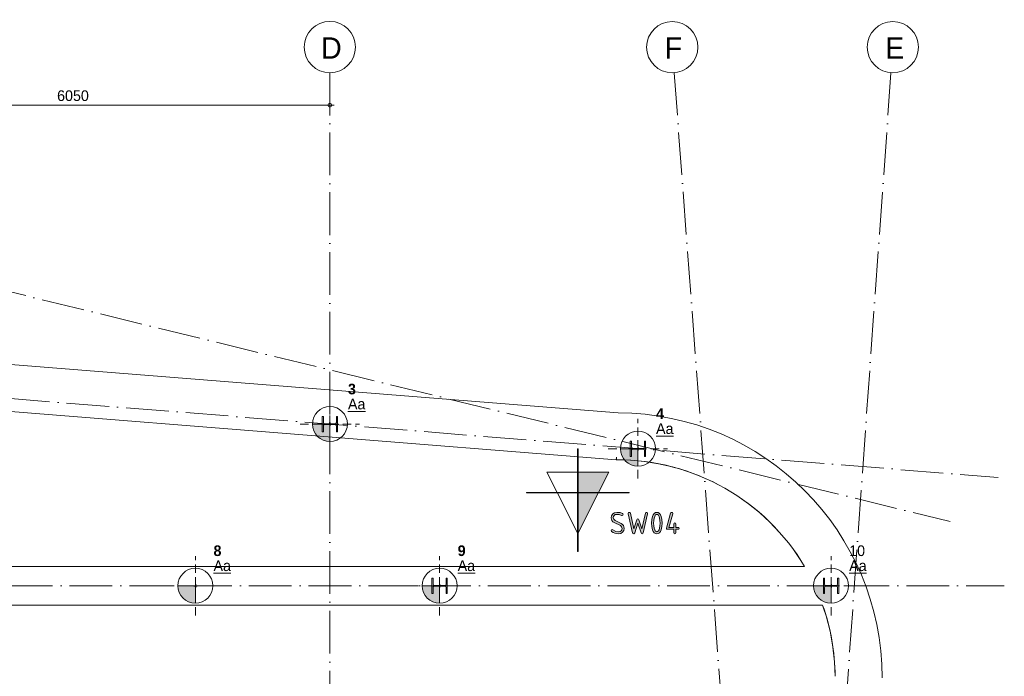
# Model space of a CAD drawing. Header units: millimetres. Extents: x 1146 to 23950, y 6845 to 40413.
# Tile 4 of 4: x 12417 to 23950, y 32715 to 40403. Entities that reach past the tile are written whole.
import ezdxf

# ---------------------------------------------------------------- set-up
doc = ezdxf.new("R2010")
doc.units = ezdxf.units.MM
doc.linetypes.add('00_PBT_HID2', pattern=[150, 100, -50])
doc.linetypes.add('00_PBT_STRA', pattern=[1400, 500, -100, 0, -100, 500, -100, 0, -100])
for name, color, linetype, lineweight in [('A-____-____-DIMS', 211, 'Continuous', 13), ('A-____-____-DIMS-50', 211, 'Continuous', 13), ('A-DETL-____-MBND', 5, 'Continuous', 13), ('A-DETL-GENF-HDLN', 90, '00_PBT_HID2', 18), ('A-DETL-GENF-OTLN', 92, 'Continuous', 18), ('A-GENM-____-OTLN', 13, 'Continuous', 25), ('S-FNDN-____-IDEN', 2, 'Continuous', 18), ('S-FNDN-____-OTLN', 32, 'Continuous', 25), ('S-GRID-____-IDEN', 1, 'Continuous', 18), ('S-GRID-____-OTLN', 1, 'Continuous', 13)]:
    doc.layers.add(name, color=color, linetype=linetype, lineweight=lineweight)
doc.styles.add('PBT-Font', font='PBT-FONT.ttf', dxfattribs={"height": 250})
doc.styles.add('PBT-Font_1', font='PBT-FONT.ttf', dxfattribs={"height": 125})
doc.styles.add('PBT-Font_B', font='txt', dxfattribs={"height": 125})
doc.styles.add('PBT-Font_I', font='PBT-FONTi.ttf', dxfattribs={"height": 125})
doc.dimstyles.new('PBT_DIM_2_50mm_nk', dxfattribs={"dimscale": 304.8, "dimtxt": 125.344371, "dimasz": 0.147638, "dimexe": 0.246063, "dimexo": 0.0625, "dimgap": 0.032808, "dimtad": 1, "dimdec": 3, "dimrnd": 0.001, "dimdsep": 46, "dimtxsty": 'PBT-Font_1', "dimblk1": 'DOTBLANK', "dimblk2": 'DOTBLANK', "dimsah": 1, "dimcen": 0.09, "dimdle": 0.164042, "dimazin": 0, "dimtfac": 1, "dimtdec": 4, "dimtix": 1, "dimtmove": 0, "dimatfit": 3, "dimfxl": 0.246063, "dimfxlon": 1, "dimtvp": 1, "dimtolj": 1, "dimtzin": 0, "dimarcsym": 2})

# ---------------------------------------------------------------- blocks, each defined once
blk = doc.blocks.new('28_PBT_SC_stalen kolom_H-profiel_R24 - HE180B-1678608-palenplan')
at = {"layer": 'A-DETL-____-MBND'}
for p, q in [((-90, 76), (-90, 90)), ((-90, 90), (90, 90)), ((90, 90), (-90, 90)), ((-90, 90), (-90, 76)), ((-19.25, 76), (-90, 76)), ((-90, 76), (-19.25, 76)), ((-4.25, -61), (-4.25, 61)), ((-4.25, 61), (-4.25, -61)), ((4.25, 61), (4.25, -61)), ((4.25, -61), (4.25, 61)), ((90, 76), (19.25, 76)), ((19.25, 76), (90, 76)), ((90, 90), (90, 76)), ((90, 76), (90, 90)), ((-90, -90), (-90, -76)), ((-90, -76), (-19.25, -76)), ((-19.25, -76), (-90, -76)), ((-90, -76), (-90, -90)), ((90, -90), (-90, -90)), ((-90, -90), (90, -90)), ((19.25, -76), (90, -76)), ((90, -76), (19.25, -76)), ((90, -76), (90, -90)), ((90, -90), (90, -76))]:
    blk.add_line(p, q, dxfattribs=at)
for centre, start, end in [((-19.25, 61), 360, 90), ((-19.25, 61), 0, 90), ((19.25, 61), 90, 180), ((19.25, 61), 90, 180), ((-19.25, -61), 270, 360), ((-19.25, -61), 270, 0), ((19.25, -61), 180, 270), ((19.25, -61), 180, 270)]:
    blk.add_arc(centre, 15, start, end, dxfattribs=at)
blk = doc.blocks.new('28_PBT_SC_stalen kolom_H-profiel_R24 - HE180B-1678607-palenplan')
at = {"layer": 'A-DETL-____-MBND'}
for p, q in [((-90, 76), (-90, 90)), ((-90, 90), (90, 90)), ((90, 90), (-90, 90)), ((-90, 90), (-90, 76)), ((-19.25, 76), (-90, 76)), ((-90, 76), (-19.25, 76)), ((-4.25, -61), (-4.25, 61)), ((-4.25, 61), (-4.25, -61)), ((4.25, 61), (4.25, -61)), ((4.25, -61), (4.25, 61)), ((90, 76), (19.25, 76)), ((19.25, 76), (90, 76)), ((90, 90), (90, 76)), ((90, 76), (90, 90)), ((-90, -90), (-90, -76)), ((-90, -76), (-19.25, -76)), ((-19.25, -76), (-90, -76)), ((-90, -76), (-90, -90)), ((90, -90), (-90, -90)), ((-90, -90), (90, -90)), ((19.25, -76), (90, -76)), ((90, -76), (19.25, -76)), ((90, -76), (90, -90)), ((90, -90), (90, -76))]:
    blk.add_line(p, q, dxfattribs=at)
for centre, start, end in [((-19.25, 61), 360, 90), ((-19.25, 61), 0, 90), ((19.25, 61), 90, 180), ((19.25, 61), 90, 180), ((-19.25, -61), 270, 360), ((-19.25, -61), 270, 0), ((19.25, -61), 180, 270), ((19.25, -61), 180, 270)]:
    blk.add_arc(centre, 15, start, end, dxfattribs=at)
blk = doc.blocks.new('28_PBT_SC_stalen kolom_H-profiel_R24 - HE180B-1833395-palenplan')
at = {"layer": 'A-DETL-____-MBND'}
for p, q in [((-90, 76), (-90, 90)), ((-90, 90), (90, 90)), ((90, 90), (-90, 90)), ((-90, 90), (-90, 76)), ((-19.25, 76), (-90, 76)), ((-90, 76), (-19.25, 76)), ((-4.25, -61), (-4.25, 61)), ((-4.25, 61), (-4.25, -61)), ((4.25, 61), (4.25, -61)), ((4.25, -61), (4.25, 61)), ((90, 76), (19.25, 76)), ((19.25, 76), (90, 76)), ((90, 90), (90, 76)), ((90, 76), (90, 90)), ((-90, -90), (-90, -76)), ((-90, -76), (-19.25, -76)), ((-19.25, -76), (-90, -76)), ((-90, -76), (-90, -90)), ((90, -90), (-90, -90)), ((-90, -90), (90, -90)), ((19.25, -76), (90, -76)), ((90, -76), (19.25, -76)), ((90, -76), (90, -90)), ((90, -90), (90, -76))]:
    blk.add_line(p, q, dxfattribs=at)
for centre, start, end in [((-19.25, 61), 360, 90), ((-19.25, 61), 0, 90), ((19.25, 61), 90, 180), ((19.25, 61), 90, 180), ((-19.25, -61), 270, 360), ((-19.25, -61), 270, 0), ((19.25, -61), 180, 270), ((19.25, -61), 180, 270)]:
    blk.add_arc(centre, 15, start, end, dxfattribs=at)
blk = doc.blocks.new('17_PBT_SFO_paal_rond_R24 - Ø410-500 _vHek Combi_-V1-palenplan')
at = {"layer": 'A-DETL-GENF-OTLN'}
blk.add_hatch(color=256, dxfattribs=at).paths.add_polyline_path([(0, -205), (0, 0), (-205, 0), (-200, -46), (-185, -89), (-160, -128), (-128, -160), (-89, -185), (-46, -200)])
at = {"layer": 'A-DETL-GENF-HDLN'}
for p, q in [((0, 0), (0, 348)), ((-349, 0), (0, 0)), ((0, -349), (0, 0)), ((0, 0), (348, 0))]:
    blk.add_line(p, q, dxfattribs=at)
at = {"layer": 'A-DETL-GENF-OTLN'}
for p, q in [((0, 0), (-205, 0)), ((0, -205), (0, 0))]:
    blk.add_line(p, q, dxfattribs=at)
blk.add_circle((0, 0), 205, dxfattribs=at)
blk.add_arc((0, 0), 205, 180, 270, dxfattribs=at)
at = {"layer": 'S-FNDN-____-OTLN'}
for p, q in [((0, 20), (0, -20)), ((-20, 0), (20, 0))]:
    blk.add_line(p, q, dxfattribs=at)
blk = doc.blocks.new('00_PBT_GM_sondering_R24 - Sondering-1645038-palenplan')
at = {"layer": 'A-GENM-____-OTLN'}
for points in [[(2, -687), (2, -2), (600, -2), (600, 2), (2, 2), (2, 513), (-2, 513), (-2, 2), (-600, 2), (-600, -2), (-2, -2), (-2, -687)], [(242, 2), (362, 240), (2, 240), (2, 2)], [(2, -476), (240, -2), (2, -2), (2, -297)], [(479, -482), (504, -477), (524, -463), (538, -443), (542, -418), (540, -401), (534, -385), (523, -372), (508, -362), (436, -326), (420, -312), (415, -292), (418, -278), (426, -266), (439, -257), (454, -254), (483, -257), (519, -267), (527, -263), (531, -254), (529, -249), (524, -244), (495, -234), (455, -231), (431, -235), (410, -249), (396, -270), (391, -294), (393, -312), (400, -327), (411, -340), (426, -350), (498, -386), (513, -400), (519, -420), (516, -435), (508, -447), (495, -455), (481, -458), (446, -453), (411, -435), (404, -433), (395, -437), (391, -445), (396, -456), (415, -467), (435, -475), (457, -480)], [(654, -482), (661, -479), (666, -471), (704, -358), (741, -471), (746, -479), (754, -482), (762, -479), (766, -471), (816, -243), (813, -234), (804, -231), (795, -233), (791, -241), (751, -422), (716, -317), (711, -309), (704, -307), (696, -309), (691, -317), (656, -422), (616, -241), (612, -233), (604, -231), (594, -234), (591, -243), (591, -246), (641, -471), (646, -479)], [(1136, -482), (1145, -478), (1148, -469), (1148, -429), (1173, -429), (1183, -427), (1186, -418), (1183, -409), (1173, -406), (1148, -406), (1148, -367), (1145, -357), (1136, -354), (1127, -357), (1124, -367), (1124, -406), (1066, -406), (1111, -247), (1112, -243), (1109, -234), (1099, -231), (1091, -233), (1087, -240), (1037, -414), (1037, -417), (1040, -426), (1049, -429), (1124, -429), (1124, -469), (1127, -478)]]:
    blk.add_hatch(color=256, dxfattribs=at).paths.add_polyline_path(points)
h = blk.add_hatch(color=256, dxfattribs=at)
h.paths.add_polyline_path([(926, -482), (942, -479), (956, -470), (967, -455), (976, -434), (984, -398), (987, -356), (984, -314), (976, -279), (967, -258), (956, -243), (942, -234), (926, -231), (909, -234), (895, -243), (884, -258), (875, -278), (867, -314), (864, -356), (867, -398), (875, -434), (884, -455), (895, -470), (909, -479)])
h.paths.add_polyline_path([(926, -458), (916, -455), (907, -447), (900, -434), (894, -416), (889, -387), (888, -356), (889, -326), (895, -297), (900, -278), (907, -265), (916, -257), (926, -254), (935, -257), (944, -265), (951, -278), (957, -297), (962, -326), (963, -356), (962, -387), (957, -416), (951, -434), (944, -447), (935, -455)])
at = {"layer": 'A-GENM-____-OTLN', "lineweight": 13}
for p, q in [((2, 513), (-2, 513)), ((-2, 513), (-2, 2)), ((-2, 2), (-2, 513)), ((-2, 513), (2, 513)), ((2, 2), (2, 513)), ((2, 513), (2, 2)), ((-2, 240), (-362, 240)), ((-362, 240), (-242, 2)), ((-242, 2), (-362, 240)), ((-362, 240), (-2, 240)), ((-2, 2), (-2, 240)), ((-2, 240), (-2, 2)), ((362, 240), (2, 240)), ((2, 240), (2, 2)), ((2, 2), (2, 240)), ((2, 240), (362, 240)), ((242, 2), (362, 240)), ((362, 240), (242, 2)), ((-2, 2), (-600, 2)), ((-600, 2), (-600, -2)), ((-600, -2), (-600, 2)), ((-600, 2), (-2, 2)), ((-242, 2), (-2, 2)), ((-2, 2), (-242, 2)), ((600, 2), (2, 2)), ((2, 2), (600, 2)), ((2, 2), (242, 2)), ((242, 2), (2, 2)), ((600, -2), (600, 2)), ((600, 2), (600, -2)), ((-600, -2), (-2, -2)), ((-2, -2), (-600, -2)), ((-2, -2), (-240, -2)), ((-240, -2), (-2, -476)), ((-2, -476), (-240, -2)), ((-240, -2), (-2, -2)), ((-2, -2), (-2, -687)), ((-2, -687), (-2, -2)), ((-2, -476), (-2, -2)), ((-2, -2), (-2, -476)), ((2, -476), (240, -2)), ((240, -2), (2, -2)), ((2, -2), (2, -476)), ((2, -476), (2, -2)), ((2, -2), (240, -2)), ((240, -2), (2, -476)), ((2, -2), (600, -2)), ((2, -687), (2, -2)), ((2, -2), (2, -687)), ((600, -2), (2, -2)), ((396, -270), (391, -294)), ((391, -294), (396, -270)), ((391, -294), (393, -312)), ((393, -312), (391, -294)), ((393, -312), (400, -327)), ((400, -327), (393, -312)), ((410, -249), (396, -270)), ((396, -270), (410, -249)), ((400, -327), (411, -340)), ((411, -340), (400, -327)), ((431, -235), (410, -249)), ((410, -249), (431, -235)), ((411, -340), (426, -350)), ((426, -350), (411, -340)), ((415, -292), (418, -278)), ((418, -278), (415, -292)), ((420, -312), (415, -292)), ((415, -292), (420, -312)), ((418, -278), (426, -266)), ((426, -266), (418, -278)), ((436, -326), (420, -312)), ((420, -312), (436, -326)), ((426, -266), (439, -257)), ((439, -257), (426, -266)), ((455, -231), (431, -235)), ((431, -235), (455, -231)), ((508, -362), (436, -326)), ((436, -326), (508, -362)), ((439, -257), (454, -254)), ((454, -254), (439, -257)), ((454, -254), (483, -257)), ((483, -257), (454, -254)), ((495, -234), (455, -231)), ((455, -231), (495, -234)), ((483, -257), (513, -266)), ((513, -266), (483, -257)), ((524, -244), (495, -234)), ((495, -234), (524, -244)), ((513, -266), (519, -267)), ((519, -267), (513, -266)), ((519, -267), (527, -263)), ((527, -263), (519, -267)), ((529, -249), (524, -244)), ((524, -244), (529, -249)), ((527, -263), (531, -254)), ((531, -254), (527, -263)), ((531, -254), (529, -249)), ((529, -249), (531, -254)), ((594, -234), (591, -243)), ((591, -243), (594, -234)), ((591, -243), (591, -246)), ((591, -246), (591, -243)), ((591, -246), (641, -471)), ((641, -471), (591, -246)), ((604, -231), (594, -234)), ((594, -234), (604, -231)), ((612, -233), (604, -231)), ((604, -231), (612, -233)), ((616, -241), (612, -233)), ((612, -233), (616, -241)), ((656, -422), (616, -241)), ((616, -241), (656, -422)), ((691, -317), (656, -422)), ((656, -422), (691, -317)), ((696, -309), (691, -317)), ((691, -317), (696, -309)), ((704, -307), (696, -309)), ((696, -309), (704, -307)), ((711, -309), (704, -307)), ((704, -307), (711, -309)), ((716, -317), (711, -309)), ((711, -309), (716, -317)), ((751, -422), (716, -317)), ((716, -317), (751, -422)), ((791, -241), (751, -422)), ((751, -422), (791, -241)), ((766, -471), (816, -246)), ((816, -246), (766, -471)), ((795, -233), (791, -241)), ((791, -241), (795, -233)), ((804, -231), (795, -233)), ((795, -233), (804, -231)), ((813, -234), (804, -231)), ((804, -231), (813, -234)), ((816, -243), (813, -234)), ((813, -234), (816, -243)), ((816, -246), (816, -243)), ((816, -243), (816, -246)), ((867, -314), (864, -356)), ((864, -356), (867, -314)), ((875, -278), (867, -314)), ((867, -314), (875, -278)), ((884, -258), (875, -278)), ((875, -278), (884, -258)), ((895, -243), (884, -258)), ((884, -258), (895, -243)), ((888, -356), (889, -326)), ((889, -326), (888, -356)), ((889, -326), (895, -297)), ((895, -297), (889, -326)), ((909, -234), (895, -243)), ((895, -243), (909, -234)), ((895, -297), (900, -278)), ((900, -278), (895, -297)), ((900, -278), (907, -265)), ((907, -265), (900, -278)), ((907, -265), (916, -257)), ((916, -257), (907, -265)), ((926, -231), (909, -234)), ((909, -234), (926, -231)), ((916, -257), (926, -254)), ((926, -254), (916, -257)), ((942, -234), (926, -231)), ((926, -231), (942, -234)), ((926, -254), (935, -257)), ((935, -257), (926, -254)), ((935, -257), (944, -265)), ((944, -265), (935, -257)), ((956, -243), (942, -234)), ((942, -234), (956, -243)), ((944, -265), (951, -278)), ((951, -278), (944, -265)), ((951, -278), (957, -297)), ((957, -297), (951, -278)), ((967, -258), (956, -243)), ((956, -243), (967, -258)), ((957, -297), (962, -326)), ((962, -326), (957, -297)), ((962, -326), (963, -356)), ((963, -356), (962, -326)), ((976, -279), (967, -258)), ((967, -258), (976, -279)), ((984, -314), (976, -279)), ((976, -279), (984, -314)), ((987, -356), (984, -314)), ((984, -314), (987, -356)), ((1087, -240), (1037, -414)), ((1037, -414), (1087, -240)), ((1066, -406), (1111, -247)), ((1111, -247), (1066, -406)), ((1091, -233), (1087, -240)), ((1087, -240), (1091, -233)), ((1099, -231), (1091, -233)), ((1091, -233), (1099, -231)), ((1109, -234), (1099, -231)), ((1099, -231), (1109, -234)), ((1112, -243), (1109, -234)), ((1109, -234), (1112, -243)), ((1111, -247), (1112, -243)), ((1112, -243), (1111, -247)), ((395, -437), (391, -445)), ((391, -445), (395, -437)), ((391, -445), (396, -456)), ((396, -456), (391, -445)), ((404, -433), (395, -437)), ((395, -437), (404, -433)), ((396, -456), (415, -467)), ((415, -467), (396, -456)), ((411, -435), (404, -433)), ((404, -433), (411, -435)), ((446, -453), (411, -435)), ((411, -435), (446, -453)), ((426, -350), (498, -386)), ((498, -386), (426, -350)), ((481, -458), (446, -453)), ((446, -453), (481, -458)), ((495, -455), (481, -458)), ((481, -458), (495, -455)), ((508, -447), (495, -455)), ((495, -455), (508, -447)), ((498, -386), (513, -400)), ((513, -400), (498, -386)), ((523, -372), (508, -362)), ((508, -362), (523, -372)), ((516, -435), (508, -447)), ((508, -447), (516, -435)), ((513, -400), (519, -420)), ((519, -420), (513, -400)), ((519, -420), (516, -435)), ((516, -435), (519, -420)), ((534, -385), (523, -372)), ((523, -372), (534, -385)), ((524, -463), (538, -443)), ((538, -443), (524, -463)), ((540, -401), (534, -385)), ((534, -385), (540, -401)), ((538, -443), (542, -418)), ((542, -418), (538, -443)), ((542, -418), (540, -401)), ((540, -401), (542, -418)), ((666, -471), (704, -358)), ((704, -358), (666, -471)), ((704, -358), (741, -471)), ((741, -471), (704, -358)), ((864, -356), (867, -398)), ((867, -398), (864, -356)), ((867, -398), (875, -434)), ((875, -434), (867, -398)), ((875, -434), (884, -455)), ((884, -455), (875, -434)), ((884, -455), (895, -470)), ((895, -470), (884, -455)), ((889, -387), (888, -356)), ((888, -356), (889, -387)), ((894, -416), (889, -387)), ((889, -387), (894, -416)), ((900, -434), (894, -416)), ((894, -416), (900, -434)), ((907, -447), (900, -434)), ((900, -434), (907, -447)), ((916, -455), (907, -447)), ((907, -447), (916, -455)), ((926, -458), (916, -455)), ((916, -455), (926, -458)), ((935, -455), (926, -458)), ((926, -458), (935, -455)), ((944, -447), (935, -455)), ((935, -455), (944, -447)), ((951, -434), (944, -447)), ((944, -447), (951, -434)), ((957, -416), (951, -434)), ((951, -434), (957, -416)), ((956, -470), (967, -455)), ((967, -455), (956, -470)), ((962, -387), (957, -416)), ((957, -416), (962, -387)), ((963, -356), (962, -387)), ((962, -387), (963, -356)), ((967, -455), (976, -434)), ((976, -434), (967, -455)), ((976, -434), (984, -398)), ((984, -398), (976, -434)), ((984, -398), (987, -356)), ((987, -356), (984, -398)), ((1037, -414), (1037, -417)), ((1037, -417), (1037, -414)), ((1037, -417), (1040, -426)), ((1040, -426), (1037, -417)), ((1040, -426), (1049, -429)), ((1049, -429), (1040, -426)), ((1049, -429), (1124, -429)), ((1124, -429), (1049, -429)), ((1124, -406), (1066, -406)), ((1066, -406), (1124, -406)), ((1127, -357), (1124, -367)), ((1124, -367), (1127, -357)), ((1124, -367), (1124, -406)), ((1124, -406), (1124, -367)), ((1124, -429), (1124, -469)), ((1124, -469), (1124, -429)), ((1136, -354), (1127, -357)), ((1127, -357), (1136, -354)), ((1145, -357), (1136, -354)), ((1136, -354), (1145, -357)), ((1148, -367), (1145, -357)), ((1145, -357), (1148, -367)), ((1148, -406), (1148, -367)), ((1148, -367), (1148, -406)), ((1173, -406), (1148, -406)), ((1148, -406), (1173, -406)), ((1148, -469), (1148, -429)), ((1148, -429), (1173, -429)), ((1173, -429), (1148, -429)), ((1148, -429), (1148, -469)), ((1183, -409), (1173, -406)), ((1173, -406), (1183, -409)), ((1173, -429), (1183, -427)), ((1183, -427), (1173, -429)), ((1186, -418), (1183, -409)), ((1183, -409), (1186, -418)), ((1183, -427), (1186, -418)), ((1186, -418), (1183, -427)), ((415, -467), (435, -475)), ((435, -475), (415, -467)), ((435, -475), (457, -480)), ((457, -480), (435, -475)), ((457, -480), (479, -482)), ((479, -482), (457, -480)), ((479, -482), (504, -477)), ((504, -477), (479, -482)), ((504, -477), (524, -463)), ((524, -463), (504, -477)), ((641, -471), (646, -479)), ((646, -479), (641, -471)), ((646, -479), (654, -482)), ((654, -482), (646, -479)), ((654, -482), (661, -479)), ((661, -479), (654, -482)), ((661, -479), (666, -471)), ((666, -471), (661, -479)), ((741, -471), (746, -479)), ((746, -479), (741, -471)), ((746, -479), (754, -482)), ((754, -482), (746, -479)), ((754, -482), (762, -479)), ((762, -479), (754, -482)), ((762, -479), (766, -471)), ((766, -471), (762, -479)), ((895, -470), (909, -479)), ((909, -479), (895, -470)), ((909, -479), (926, -482)), ((926, -482), (909, -479)), ((926, -482), (942, -479)), ((942, -479), (926, -482)), ((942, -479), (956, -470)), ((956, -470), (942, -479)), ((1124, -469), (1127, -478)), ((1127, -478), (1124, -469)), ((1127, -478), (1136, -482)), ((1136, -482), (1127, -478)), ((1136, -482), (1145, -478)), ((1145, -478), (1136, -482)), ((1145, -478), (1148, -469)), ((1148, -469), (1145, -478)), ((-2, -687), (2, -687)), ((2, -687), (-2, -687))]:
    blk.add_line(p, q, dxfattribs=at)
blk = doc.blocks.new('Grid - Stramienbol-963102-palenplan')
at = {"layer": 'S-GRID-____-IDEN'}
blk.add_circle((0, 0), 6, dxfattribs=at)
blk = doc.blocks.new('DIMBLOCK6-palenplan')
at = {"layer": 'A-____-____-DIMS-50'}
for p, q in [((10000, 39403), (10000, 39478)), ((16050, 39403), (16050, 39478)), ((9950, 39403), (16100, 39403)), ((10000, 39403), (10000, 39328)), ((16050, 39403), (16050, 39328))]:
    blk.add_line(p, q, dxfattribs=at)
for centre in [(10000, 39403), (16050, 39403)]:
    blk.add_circle(centre, 22.5, dxfattribs=at)
at = {"layer": 'A-____-____-DIMS-50', "color": 0, "insert": (12855, 39576), "char_height": 125, "width": 408.67, "attachment_point": 1, "line_spacing_factor": 1.135194, "style": 'PBT-Font_1'}
blk.add_mtext('6050', dxfattribs=at)
blk = doc.blocks.new('_DotBlank')
at = {"color": 0, "linetype": 'ByBlock', "lineweight": -2}
blk.add_line((-0.5, 0), (-1, 0), dxfattribs=at)
blk.add_circle((0, 0), 0.5, dxfattribs=at)

msp = doc.modelspace()

# ---------------------------------------------------------------- linework, layer by layer
at = {"layer": 'A-DETL-____-MBND'}
for p, q in [((19426.8679, 35799.9861), (6895.0028, 36799.9095)), ((19426.8679, 35799.9861), (6895.0028, 36799.9095)), ((6876.2622, 36249.6568), (19405.1663, 35249.9697)), ((19405.1663, 35249.9697), (6876.2622, 36249.6568)), ((19405.1663, 35249.9697), (19406.4268, 35281.9157)), ((19406.4268, 35281.9157), (19405.1663, 35249.9697)), ((19406.5649, 35249.9761), (19406.4268, 35281.9157)), ((19406.4268, 35281.9157), (19406.5649, 35249.9761)), ((21611.3375, 34000), (4385.306, 34000)), ((4385.306, 34000), (21611.3375, 34000)), ((4371.2001, 33550), (21821.7595, 33550)), ((4371.2001, 33550), (21821.7595, 33550))]:
    msp.add_line(p, q, dxfattribs=at)
at = {"layer": 'A-DETL-____-MBND', "flags": 128}
for points in [[(19406.5649, 35249.9761), (19572.2495, 35245.306), (19737.279, 35229.882), (19900.9575, 35203.7696), (20062.5933, 35167.079), (20221.5035, 35119.9656), (20377.0169, 35062.6283), (20528.4765, 34995.3094), (20675.2426, 34918.2935), (20816.6953, 34831.9058), (20952.2369, 34736.5114), (21081.2949, 34632.5132), (21203.3243, 34520.3506), (21317.8094, 34400.4972), (21424.2666, 34273.4595), (21522.2462, 34139.774), (21611.3304, 34000.0106)], [(21821.7559, 33550.0095), (21873.1065, 33387.7285), (21913.5153, 33222.3881), (21942.8041, 33054.7201), (21960.8425, 32885.4717), (21967.55, 32715.3966)]]:
    msp.add_lwpolyline(points, dxfattribs=at)
at = {"layer": 'A-DETL-____-MBND'}
for radius, start, end in [(3100, 359.93371127, 89.82863959), (3100, 359.93371127, 89.82863959), (2550, 30.65076994, 90.24786699), (2550, 0.34594617, 19.47122063)]:
    msp.add_arc((19417.5964, 32700), radius, start, end, dxfattribs=at)
at = {"layer": 'S-GRID-____-OTLN', "linetype": '00_PBT_STRA', "lineweight": 18}
for p, q in [((1799.7366, 39782.2951), (23317.3399, 34527.2737)), ((16050, 39782.2951), (16050, 8279.5333)), ((20082.9173, 39782.2951), (22395.9377, 8919.3943)), ((22622.3837, 39782.2951), (20404.9865, 8718.6467)), ((1799.7366, 36805.1918), (23879.5623, 35043.4323)), ((1799.7366, 33775), (23949.7366, 33775))]:
    msp.add_line(p, q, dxfattribs=at)

# ---------------------------------------------------------------- block references
at = {"layer": 'A-DETL-____-MBND', "rotation": 89.99999999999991}
for name, p in [('28_PBT_SC_stalen kolom_H-profiel_R24 - HE180B-1678607-palenplan', (16050, 35668.1567)), ('28_PBT_SC_stalen kolom_H-profiel_R24 - HE180B-1833395-palenplan', (19658.5313, 35380.2303)), ('28_PBT_SC_stalen kolom_H-profiel_R24 - HE180B-1678608-palenplan', (17335, 33775)), ('28_PBT_SC_stalen kolom_H-profiel_R24 - HE180B-1678608-palenplan', (21920.5687, 33775))]:
    msp.add_blockref(name, p, dxfattribs=at)
at = {"layer": 'A-GENM-____-OTLN'}
msp.add_blockref('00_PBT_GM_sondering_R24 - Sondering-1645038-palenplan', (18954.4831, 34865.4), dxfattribs=at)
at = {"layer": 'S-FNDN-____-OTLN'}
for p in [(16050, 35668.1567), (19658.5313, 35380.2303), (14475.2254, 33775), (17335, 33775), (21920.5687, 33775)]:
    msp.add_blockref('17_PBT_SFO_paal_rond_R24 - Ø410-500 _vHek Combi_-V1-palenplan', p, dxfattribs=at)
at = {"layer": 'S-GRID-____-IDEN'}
for p, xscale, yscale, zscale, rotation in [((16050, 40082.2951), 49.99999999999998, 49.99999999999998, 49.99999999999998, 180), ((20060.4967, 40081.4561), 49.99999999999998, 49.99999999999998, 49.99999999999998, 184.286020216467), ((22643.7441, 40081.5337), 49.99999999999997, 49.99999999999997, 49.99999999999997, 175.9170162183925)]:
    msp.add_blockref('Grid - Stramienbol-963102-palenplan', p, dxfattribs=dict(at, xscale=xscale, yscale=yscale, zscale=zscale, rotation=rotation))

# ---------------------------------------------------------------- texts
at = {"layer": 'S-FNDN-____-IDEN', "lineweight": 13, "char_height": 125, "attachment_point": 1}
for s, insert, width, style in [('\\fPBT-Font|b1|i0|c0|p2|;3', (16262.0418, 36141.6054), 112.23625, 'PBT-Font_B'), ('\\LAa', (16262.0418, 35965.7545), 216.455625, 'PBT-Font_I'), ('\\fPBT-Font|b1|i0|c0|p2|;4', (19870.5732, 35853.679), 124.261562, 'PBT-Font_B'), ('\\LAa', (19870.5732, 35677.8281), 216.455625, 'PBT-Font_I'), ('\\fPBT-Font|b1|i0|c0|p2|;8', (14687.2672, 34248.4487), 112.23625, 'PBT-Font_B'), ('\\fPBT-Font|b1|i0|c0|p2|;9', (17547.0418, 34248.4487), 112.23625, 'PBT-Font_B'), ('10', (22132.6105, 34248.4487), 192.405, 'PBT-Font_B'), ('\\LAa', (14687.2672, 34072.5977), 216.455625, 'PBT-Font_I'), ('\\LAa', (17547.0418, 34072.5977), 216.455625, 'PBT-Font_I'), ('\\LAa', (22132.6105, 34072.5977), 216.455625, 'PBT-Font_I')]:
    msp.add_mtext(s, dxfattribs=dict(at, insert=insert, width=width, style=style))
at = {"layer": 'S-GRID-____-IDEN', "lineweight": 35, "char_height": 250, "attachment_point": 1, "style": 'PBT-Font'}
for s, insert, width in [('D', (15947.561, 40196.3609), 244.514687), ('F', (19971.2112, 40195.5229), 212.447187), ('E', (22554.6468, 40195.5919), 212.447187)]:
    msp.add_mtext(s, dxfattribs=dict(at, insert=insert, width=width))

# ---------------------------------------------------------------- dimensions: what is measured, and where the dimension line sits
at = {"layer": 'A-____-____-DIMS'}
dim = msp.add_linear_dim(base=(16050, 39403.1735), p1=(10000, 39478.1735), p2=(16050, 39478.1735), dimstyle='PBT_DIM_2_50mm_nk', override={"dimpost": '<>', "dimfxl": 6050}, dxfattribs=at)
dim.commit()
dim.dimension.update_dxf_attribs({"geometry": 'DIMBLOCK6-palenplan', "text_midpoint": (13025, 39475.6735)})

doc.saveas('drawing.dxf')
